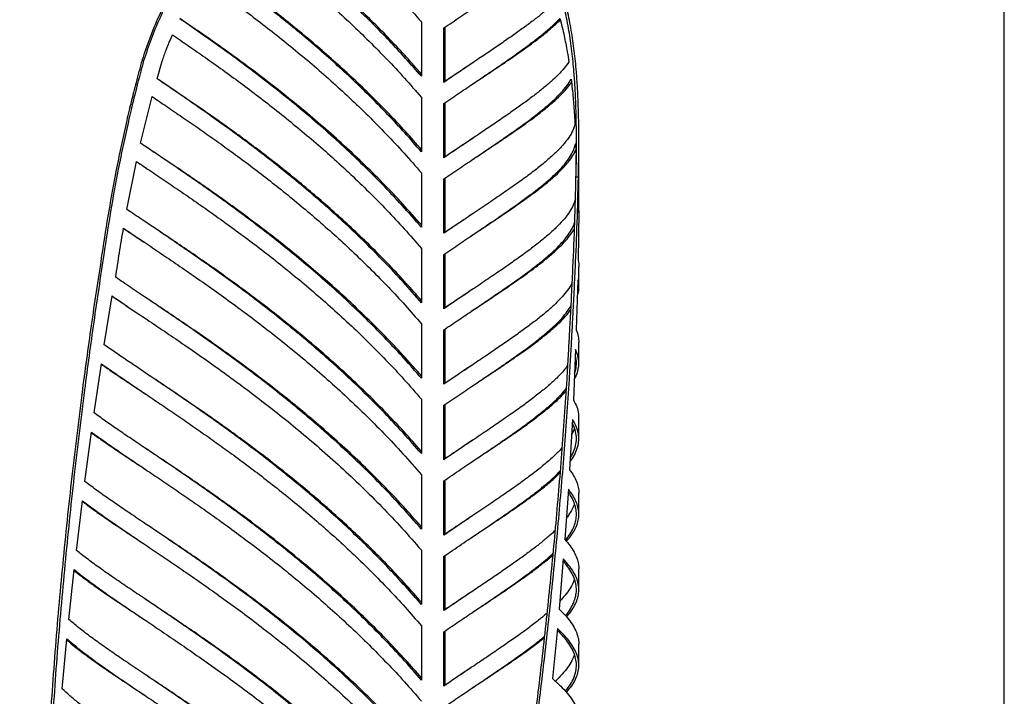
# Model space of a CAD drawing. Header units: millimetres. Extents: x 40 to 3386, y 55 to 2397.
# Tile 11 of 12: x 2576 to 3386, y 1324 to 1881. Entities that reach past the tile are written whole.
import ezdxf

# ---------------------------------------------------------------- set-up
doc = ezdxf.new("R2010")
doc.units = ezdxf.units.MM
doc.header["$LTSCALE"] = 8
doc.layers.add('SCHIZZI', color=9, linetype='Continuous')

msp = doc.modelspace()

# ---------------------------------------------------------------- linework, layer by layer
for p, q in [((2906.36, 1878.77), (2906.36, 1834.06)), ((2924.84, 1829.09), (2924.84, 1873.8)), ((2925.85, 1829.97), (2925.85, 1874.48)), ((2676.72, 1847.65), (2677.95, 1846.84)), ((2688.99, 1831.98), (2693.2, 1846.58)), ((2925.85, 1829.97), (2924.84, 1829.09)), ((2947.58, 1827.13), (2949.84, 1828.64)), ((2675.48, 1779.03), (2685, 1817.37)), ((2906.36, 1816.72), (2906.36, 1772.01)), ((2924.84, 1767.04), (2924.84, 1811.75)), ((2925.85, 1767.93), (2925.85, 1812.43)), ((3035.81, 1722.18), (3035.81, 1781.77)), ((2925.85, 1767.93), (2924.84, 1767.04)), ((2947.59, 1765.09), (2949.84, 1766.6)), ((2664.2, 1724.61), (2672.12, 1764.01)), ((2672.11, 1763.95), (2677.92, 1760.08)), ((2677.76, 1760.19), (2677.92, 1760.08)), ((2677.92, 1760.08), (2680.2, 1758.56)), ((2906.36, 1754.67), (2906.36, 1709.96)), ((2924.84, 1704.99), (2924.84, 1749.7)), ((2925.85, 1705.88), (2925.85, 1750.38)), ((3035.44, 1751.1), (3033.45, 1751.16)), ((3035.78, 1723.48), (3035.23, 1682.66)), ((3035.72, 1722.18), (3035.78, 1723.48)), ((2925.85, 1705.88), (2924.84, 1704.99)), ((2947.59, 1703.04), (2949.84, 1704.55)), ((2677.78, 1698.13), (2677.97, 1698)), ((2677.97, 1698), (2680.23, 1696.49)), ((2906.36, 1692.63), (2906.36, 1647.91)), ((2924.84, 1642.94), (2924.84, 1687.65)), ((2925.85, 1643.83), (2925.85, 1688.33)), ((3035.81, 1660.14), (3035.81, 1677.43)), ((3034.87, 1666.81), (3033.64, 1625.56)), ((2645.62, 1613.32), (2652.08, 1653.57)), ((2925.85, 1643.83), (2924.84, 1642.94)), ((2677.78, 1636.08), (2679.96, 1634.62)), ((2947.41, 1640.87), (2949.84, 1642.5)), ((2906.36, 1630.58), (2906.36, 1585.87)), ((2924.84, 1580.89), (2924.84, 1625.6)), ((2925.85, 1581.78), (2925.85, 1626.29)), ((3035.81, 1598.09), (3035.81, 1615.38)), ((3033.1, 1609.48), (3031.34, 1568.01)), ((2637.22, 1557.29), (2643.22, 1597.74)), ((2925.85, 1581.78), (2924.84, 1580.89)), ((2947.62, 1579), (2949.87, 1580.51)), ((2677.79, 1574.03), (2680.22, 1572.4)), ((2906.36, 1568.57), (2906.36, 1523.82)), ((2924.84, 1518.84), (2924.84, 1563.6)), ((2925.85, 1519.73), (2925.85, 1564.28)), ((3030.55, 1552.01), (3028.2, 1510.6)), ((3035.81, 1536.04), (3035.81, 1553.33)), ((2629.67, 1500.86), (2635.09, 1541.56)), ((2925.85, 1519.73), (2924.84, 1518.84)), ((2947.57, 1516.88), (2949.84, 1518.4)), ((2677.79, 1511.98), (2680.05, 1510.46)), ((2906.36, 1506.48), (2906.36, 1461.77)), ((2924.84, 1456.79), (2924.84, 1501.5)), ((2925.85, 1457.68), (2925.85, 1502.19)), ((3027.18, 1494.62), (3024.25, 1453.29)), ((3035.81, 1473.99), (3035.81, 1491.29)), ((2622.74, 1444.24), (2627.67, 1485.11)), ((2947.43, 1472.07), (2947.55, 1472.15)), ((2925.85, 1457.68), (2924.84, 1456.79)), ((2677.79, 1449.93), (2680.23, 1448.3)), ((2947.5, 1454.78), (2949.84, 1456.35)), ((2906.36, 1444.43), (2906.36, 1399.72)), ((2924.84, 1394.74), (2924.84, 1439.45)), ((2925.85, 1395.63), (2925.85, 1440.14)), ((3023.05, 1437.31), (3019.62, 1396.02)), ((2616.51, 1387.41), (2620.93, 1428.44)), ((3035.81, 1411.94), (3035.81, 1429.24)), ((2680.06, 1403.65), (2680.2, 1403.56)), ((2925.85, 1395.63), (2924.84, 1394.74)), ((2947.54, 1392.76), (2949.84, 1394.3)), ((2677.79, 1387.88), (2677.98, 1387.75)), ((2677.98, 1387.75), (2680.23, 1386.25)), ((2906.36, 1382.38), (2906.36, 1337.67)), ((2924.84, 1332.69), (2924.84, 1377.41)), ((2925.85, 1333.58), (2925.85, 1378.09)), ((3018.19, 1380.1), (3014.22, 1338.92)), ((2611, 1330.4), (2614.9, 1371.56)), ((3035.81, 1349.89), (3035.81, 1367.19)), ((2925.85, 1333.58), (2924.84, 1332.69)), ((2947.59, 1330.74), (2949.84, 1332.25)), ((2677.79, 1325.83), (2680.04, 1324.32))]:
    msp.add_line(p, q)
for points, knots in [([(2787.2, 1998.34), (2785.75, 1997.39), (2783.09, 1995.66), (2779.47, 1993.22), (2776.22, 1990.96), (2773.06, 1988.65), (2769.71, 1986.12), (2766.3, 1983.45), (2760.99, 1979.12), (2753.96, 1972.97), (2744.89, 1964.24), (2735.77, 1954.49), (2726.73, 1943.69), (2717.27, 1931.07), (2707.68, 1916.51), (2698.27, 1899.93), (2690, 1882.88), (2682.72, 1865.43), (2678.72, 1853.59), (2676.72, 1847.65)], [0, 0, 0, 0, 0.02723, 0.050098, 0.068606, 0.089276, 0.111565, 0.134422, 0.157175, 0.218867, 0.280555, 0.354021, 0.427326, 0.500606, 0.600622, 0.700241, 0.799765, 0.899563, 1, 1, 1, 1]), ([(2787.44, 1997.31), (2786.01, 1996.37), (2783.36, 1994.64), (2779.78, 1992.2), (2776.56, 1989.95), (2773.42, 1987.64), (2770.11, 1985.11), (2766.73, 1982.44), (2761.47, 1978.12), (2754.5, 1971.98), (2745.51, 1963.26), (2736.47, 1953.52), (2727.51, 1942.74), (2718.14, 1930.14), (2708.63, 1915.6), (2699.31, 1899.04), (2691.11, 1882.02), (2683.89, 1864.59), (2679.94, 1852.77), (2677.95, 1846.84)], [0, 0, 0, 0, 0.027161, 0.049973, 0.068437, 0.089062, 0.111303, 0.134116, 0.156826, 0.218416, 0.280023, 0.35342, 0.426685, 0.499954, 0.600002, 0.699705, 0.799363, 0.89934, 1, 1, 1, 1]), ([(2906.36, 1835.95), (2902.3, 1840.59), (2893.9, 1850.21), (2880.75, 1864.25), (2867.07, 1878.18), (2853.16, 1891.65), (2839.09, 1904.66), (2824.91, 1917.21), (2810.69, 1929.29), (2796.49, 1940.89), (2782.63, 1951.84), (2773.59, 1958.68), (2769.21, 1962)], [0, 0, 0, 0, 0.094744, 0.196001, 0.297258, 0.398515, 0.499772, 0.60103, 0.702287, 0.803544, 0.904801, 1, 1, 1, 1]), ([(2906.36, 1773.9), (2902.1, 1778.77), (2893.3, 1788.84), (2879.49, 1803.52), (2865.15, 1818.05), (2850.56, 1832.06), (2835.8, 1845.58), (2820.95, 1858.58), (2806.07, 1871.07), (2791.22, 1883.05), (2776.48, 1894.52), (2761.9, 1905.47), (2747.86, 1915.72), (2738.85, 1922.08), (2734.51, 1925.15)], [0, 0, 0, 0, 0.079063, 0.163301, 0.24754, 0.331778, 0.416016, 0.500254, 0.584493, 0.668731, 0.752969, 0.837207, 0.921446, 1, 1, 1, 1]), ([(3033.45, 1751.16), (3033.5, 1753.75), (3033.6, 1758.64), (3033.71, 1765.59), (3033.78, 1772.21), (3033.82, 1778.85), (3033.82, 1785.74), (3033.76, 1792.67), (3033.63, 1801.52), (3033.33, 1812.33), (3032.73, 1825.05), (3031.75, 1839.2), (3030.2, 1854.75), (3027.81, 1871.59), (3024.6, 1888.21), (3020.57, 1904.61), (3017.04, 1915.19), (3015.26, 1920.51)], [0, 0, 0, 0, 0.0452027, 0.0855064, 0.1209241, 0.1603552, 0.2004182, 0.2401432, 0.2800677, 0.353404, 0.4266906, 0.5000432, 0.5991885, 0.6984674, 0.7981716, 0.8985886, 1, 1, 1, 1]), ([(3035.44, 1751.1), (3035.5, 1753.69), (3035.6, 1758.6), (3035.71, 1765.55), (3035.78, 1772.19), (3035.82, 1778.84), (3035.82, 1785.75), (3035.76, 1792.69), (3035.63, 1801.57), (3035.32, 1812.4), (3034.72, 1825.15), (3033.73, 1839.35), (3032.16, 1854.94), (3029.75, 1871.84), (3026.52, 1888.51), (3022.45, 1904.97), (3018.88, 1915.58), (3017.09, 1920.92)], [0, 0, 0, 0, 0.045111, 0.085337, 0.120691, 0.160058, 0.200062, 0.239736, 0.279615, 0.352885, 0.42613, 0.499466, 0.598629, 0.697974, 0.797793, 0.898375, 1, 1, 1, 1]), ([(2906.36, 1711.84), (2901.33, 1717.58), (2891.01, 1729.36), (2874.76, 1746.38), (2857.9, 1763.09), (2840.76, 1779.1), (2823.46, 1794.41), (2806.1, 1809.03), (2788.78, 1822.95), (2771.62, 1836.18), (2754.71, 1848.72), (2738.18, 1860.58), (2722.42, 1871.57), (2712.51, 1878.3), (2707.73, 1881.55)], [0, 0, 0, 0, 0.079757, 0.163937, 0.248117, 0.332298, 0.416478, 0.500659, 0.584839, 0.669019, 0.7532, 0.83738, 0.921561, 1, 1, 1, 1]), ([(2949.78, 1828.6), (2950.23, 1828.9), (2954.81, 1831.94), (2962.9, 1837.32), (2973.94, 1844.73), (2984.16, 1851.71), (2993.58, 1858.36), (3002.16, 1864.69), (3009.8, 1870.73), (3016.02, 1876), (3019.24, 1879.18), (3020.59, 1880.52)], [0, 0, 0, 0, 0.013968, 0.141598, 0.269227, 0.396857, 0.524487, 0.652116, 0.779746, 0.907375, 1, 1, 1, 1]), ([(3020.3, 1881.69), (3020.92, 1879.25), (3022.14, 1874.51), (3023.69, 1867.62), (3025.07, 1860.87), (3026.38, 1853.71), (3027.19, 1848.65), (3027.62, 1845.91)], [0, 0, 0, 0, 0.207718, 0.405135, 0.582158, 0.773206, 1, 1, 1, 1]), ([(2693.2, 1846.58), (2693.75, 1848.14), (2694.79, 1851.12), (2696.32, 1855.27), (2697.85, 1859.21), (2699.57, 1863.45), (2700.85, 1866.5), (2701.57, 1868.21)], [0, 0, 0, 0, 0.215316, 0.410206, 0.573847, 0.760759, 1, 1, 1, 1]), ([(2676.72, 1847.65), (2675.84, 1844.43), (2674.16, 1838.23), (2671.8, 1829.28), (2669.69, 1821.05), (2667.78, 1813.41), (2665.93, 1805.71), (2663.19, 1793.96), (2659.67, 1778.1), (2654.61, 1753.36), (2649.08, 1723.38), (2645.51, 1699.95), (2643.71, 1688.18)], [0, 0, 0, 0, 0.06106, 0.117476, 0.16925, 0.216382, 0.261532, 0.314285, 0.437488, 0.559533, 0.778759, 1, 1, 1, 1]), ([(2677.95, 1846.84), (2677.08, 1843.62), (2675.41, 1837.43), (2673.08, 1828.48), (2670.99, 1820.26), (2669.1, 1812.63), (2667.26, 1804.94), (2664.54, 1793.2), (2661.06, 1777.36), (2656.04, 1752.64), (2650.57, 1722.69), (2647.02, 1699.28), (2645.24, 1687.52)], [0, 0, 0, 0, 0.061045, 0.117448, 0.169211, 0.216334, 0.261478, 0.314225, 0.437421, 0.559467, 0.778715, 1, 1, 1, 1]), ([(2948.54, 1845.11), (2945.03, 1842.78), (2937.71, 1837.92), (2929.9, 1832.69), (2925.85, 1829.97)], [0, 0, 0, 0, 0.480448, 1, 1, 1, 1]), ([(2906.36, 1649.8), (2902.24, 1654.51), (2893.74, 1664.25), (2880.41, 1678.46), (2866.54, 1692.56), (2852.45, 1706.18), (2838.19, 1719.33), (2823.83, 1732), (2809.43, 1744.19), (2795.05, 1755.9), (2780.74, 1767.14), (2766.58, 1777.89), (2752.61, 1788.18), (2738.9, 1798), (2725.5, 1807.37), (2712.49, 1816.29), (2700.26, 1824.55), (2692.63, 1829.64), (2689.01, 1832.05)], [0, 0, 0, 0, 0.059118, 0.122246, 0.185373, 0.2485, 0.311628, 0.374755, 0.437882, 0.50101, 0.564137, 0.627265, 0.690392, 0.753519, 0.816647, 0.879774, 0.942901, 1, 1, 1, 1]), ([(3029.54, 1831.66), (3029.83, 1829.04), (3030.4, 1823.95), (3031.09, 1816.62), (3031.67, 1809.51), (3032.18, 1802.01), (3032.47, 1796.74), (3032.63, 1793.89)], [0, 0, 0, 0, 0.209143, 0.406083, 0.582723, 0.774054, 1, 1, 1, 1]), ([(2949.76, 1766.54), (2950.38, 1766.95), (2955.21, 1770.16), (2963.6, 1775.74), (2974.82, 1783.27), (2985.17, 1790.37), (2994.69, 1797.11), (3003.31, 1803.53), (3011, 1809.65), (3017.72, 1815.51), (3023.38, 1821.14), (3027.44, 1825.74), (3029.19, 1828.42), (3029.79, 1829.35)], [0, 0, 0, 0, 0.015334, 0.118706, 0.222077, 0.325449, 0.428821, 0.532192, 0.635564, 0.738935, 0.842307, 0.945678, 1, 1, 1, 1]), ([(2948.54, 1783.06), (2945.21, 1780.85), (2937.91, 1776.01), (2930.09, 1770.77), (2925.85, 1767.93)], [0, 0, 0, 0, 0.456907, 1, 1, 1, 1]), ([(2906.36, 1587.75), (2901.92, 1592.83), (2892.76, 1603.3), (2878.38, 1618.54), (2863.44, 1633.58), (2848.25, 1648.08), (2832.9, 1662.03), (2817.45, 1675.43), (2801.98, 1688.27), (2786.57, 1700.56), (2771.3, 1712.3), (2756.23, 1723.5), (2741.44, 1734.16), (2727, 1744.29), (2712.97, 1753.92), (2699.47, 1763.04), (2688.12, 1770.6), (2681.57, 1774.96), (2679.09, 1776.6)], [0, 0, 0, 0, 0.060522, 0.124843, 0.189165, 0.253487, 0.317809, 0.382131, 0.446453, 0.510775, 0.575096, 0.639418, 0.70374, 0.768062, 0.832384, 0.896706, 0.961028, 1, 1, 1, 1]), ([(2949.78, 1704.5), (2950.26, 1704.83), (2954.89, 1707.91), (2963.05, 1713.32), (2974.13, 1720.76), (2984.38, 1727.77), (2993.83, 1734.44), (3002.41, 1740.79), (3010.08, 1746.84), (3016.82, 1752.64), (3022.58, 1758.22), (3027.32, 1763.61), (3031.04, 1768.72), (3032.63, 1772), (3033.4, 1773.58)], [0, 0, 0, 0, 0.010681, 0.101226, 0.191772, 0.282317, 0.372863, 0.463409, 0.553954, 0.6445, 0.735046, 0.825591, 0.916137, 1, 1, 1, 1]), ([(3033.24, 1778.93), (3033.29, 1777.2), (3033.39, 1773.9), (3033.5, 1769.3), (3033.59, 1765.3), (3033.62, 1762.86), (3033.64, 1761.74)], [0, 0, 0, 0, 0.301341, 0.573913, 0.802775, 1, 1, 1, 1]), ([(3026.12, 1585), (3026.31, 1588.32), (3026.69, 1594.72), (3027.21, 1603.94), (3027.68, 1612.42), (3028.12, 1620.3), (3028.55, 1628.26), (3029.2, 1640.41), (3030.05, 1656.84), (3031.26, 1682.58), (3032.56, 1713.94), (3033.15, 1738.71), (3033.45, 1751.16)], [0, 0, 0, 0, 0.06108, 0.117499, 0.16926, 0.216363, 0.261485, 0.314258, 0.437454, 0.559469, 0.778718, 1, 1, 1, 1]), ([(3028.05, 1584.73), (3028.24, 1588.06), (3028.62, 1594.46), (3029.15, 1603.69), (3029.63, 1612.18), (3030.06, 1620.07), (3030.5, 1628.03), (3031.16, 1640.2), (3032.02, 1656.65), (3033.24, 1682.43), (3034.55, 1713.83), (3035.14, 1738.64), (3035.44, 1751.1)], [0, 0, 0, 0, 0.061066, 0.117473, 0.169224, 0.216319, 0.261435, 0.314201, 0.437388, 0.559401, 0.77867, 1, 1, 1, 1]), ([(3032.97, 1733.22), (3032.47, 1731.57), (3031.43, 1728.09), (3028.37, 1722.68), (3024.14, 1716.97), (3018.72, 1711.07), (3012.19, 1704.94), (3004.57, 1698.55), (2995.91, 1691.84), (2986.24, 1684.79), (2975.62, 1677.34), (2964.12, 1669.48), (2951.79, 1661.15), (2938.74, 1652.37), (2929.47, 1646.08), (2924.84, 1642.94)], [0, 0, 0, 0, 0.070373, 0.147842, 0.225311, 0.30278, 0.380249, 0.457718, 0.535186, 0.612655, 0.690124, 0.767593, 0.845062, 0.922531, 1, 1, 1, 1]), ([(2948.51, 1720.99), (2945.86, 1719.23), (2938.64, 1714.44), (2930.8, 1709.2), (2925.85, 1705.88)], [0, 0, 0, 0, 0.367236, 1, 1, 1, 1]), ([(2655.03, 1668.82), (2656.03, 1675.55), (2658.01, 1688.99), (2660.29, 1702.46), (2661.44, 1709.2)], [0, 0, 0, 0, 0.499997, 1, 1, 1, 1]), ([(2661.41, 1709.04), (2665.02, 1706.63), (2670.31, 1703.09), (2676.12, 1699.23), (2677.97, 1698)], [0, 0, 0, 0, 0.681795, 1, 1, 1, 1]), ([(2906.36, 1525.7), (2901.62, 1531.1), (2891.88, 1542.23), (2876.58, 1558.36), (2860.69, 1574.24), (2844.52, 1589.49), (2828.2, 1604.13), (2811.79, 1618.15), (2795.4, 1631.55), (2779.1, 1644.32), (2763, 1656.47), (2747.17, 1668.02), (2731.71, 1678.97), (2716.69, 1689.34), (2702.22, 1699.14), (2689.63, 1707.56), (2682.19, 1712.49), (2679.11, 1714.54)], [0, 0, 0, 0, 0.064449, 0.132695, 0.200942, 0.269188, 0.337434, 0.405681, 0.473927, 0.542173, 0.61042, 0.678666, 0.746912, 0.815158, 0.883405, 0.951651, 1, 1, 1, 1]), ([(2924.84, 1625.6), (2928.99, 1628.42), (2937.28, 1634.05), (2949.05, 1641.97), (2960.25, 1649.53), (2970.81, 1656.71), (2980.68, 1663.54), (2989.82, 1670.05), (2998.19, 1676.26), (3005.75, 1682.2), (3012.46, 1687.89), (3018.31, 1693.38), (3023.26, 1698.67), (3027.31, 1703.81), (3030.32, 1708.83), (3032.02, 1712.25), (3032.43, 1713.99), (3032.46, 1714.1)], [0, 0, 0, 0, 0.071071, 0.142141, 0.213212, 0.284282, 0.355353, 0.426424, 0.497494, 0.568565, 0.639635, 0.710706, 0.781777, 0.852847, 0.923918, 0.994988, 1, 1, 1, 1]), ([(2949.83, 1642.49), (2949.94, 1642.57), (2954.03, 1645.28), (2961.54, 1650.27), (2972.25, 1657.44), (2982.2, 1664.21), (2991.42, 1670.67), (2999.86, 1676.82), (3007.49, 1682.7), (3014.27, 1688.34), (3020.16, 1693.76), (3025.18, 1698.99), (3029.16, 1704.06), (3031.5, 1707.43), (3032.24, 1709.11), (3032.26, 1709.16)], [0, 0, 0, 0, 0.002696, 0.093106, 0.183516, 0.273926, 0.364336, 0.454746, 0.545156, 0.635566, 0.725976, 0.816386, 0.906796, 0.997206, 1, 1, 1, 1]), ([(3035.23, 1682.66), (3035.6, 1680.98), (3035.98, 1679.24), (3035.8, 1677.5), (3035.79, 1677.43)], [0, 0, 0, 0, 0.962907, 1, 1, 1, 1]), ([(3030.4, 1664.66), (3030.01, 1663.83), (3028.8, 1661.26), (3025.63, 1656.85), (3020.99, 1651.38), (3015.29, 1645.72), (3008.63, 1639.84), (3001.02, 1633.7), (2992.5, 1627.27), (2983.11, 1620.53), (2972.91, 1613.43), (2961.94, 1605.95), (2950.23, 1598.05), (2937.91, 1589.76), (2929.2, 1583.85), (2924.84, 1580.89)], [0, 0, 0, 0, 0.038359, 0.118496, 0.198633, 0.27877, 0.358906, 0.439043, 0.51918, 0.599316, 0.679453, 0.75959, 0.839727, 0.919863, 1, 1, 1, 1]), ([(3034.44, 1652.3), (3034.86, 1653.72), (3035.8, 1656.86), (3035.98, 1661.67), (3035.24, 1665.1), (3034.87, 1666.81)], [0, 0, 0, 0, 0.292301, 0.64615, 1, 1, 1, 1]), ([(2652.04, 1653.31), (2655.64, 1650.88), (2663.3, 1645.69), (2672.06, 1639.89), (2677.32, 1636.38), (2677.87, 1636.02)], [0, 0, 0, 0, 0.4422795, 0.9424024, 1, 1, 1, 1]), ([(2906.36, 1463.65), (2901.37, 1469.33), (2891.13, 1481.02), (2875.03, 1497.91), (2858.31, 1514.5), (2841.31, 1530.4), (2824.15, 1545.62), (2806.92, 1560.15), (2789.74, 1574), (2772.7, 1587.16), (2755.91, 1599.65), (2739.47, 1611.47), (2723.48, 1622.64), (2708, 1633.2), (2693.26, 1643.09), (2683.62, 1649.49), (2679.16, 1652.46), (2679.12, 1652.48)], [0, 0, 0, 0, 0.067856, 0.139509, 0.211161, 0.282813, 0.354466, 0.426118, 0.49777, 0.569423, 0.641075, 0.712728, 0.78438, 0.856032, 0.927685, 0.999337, 1, 1, 1, 1]), ([(2948.62, 1659.02), (2945.13, 1656.7), (2937.79, 1651.83), (2929.96, 1646.58), (2925.85, 1643.83)], [0, 0, 0, 0, 0.475821, 1, 1, 1, 1]), ([(2924.84, 1563.6), (2929.27, 1566.61), (2938.14, 1572.62), (2950.67, 1581.05), (2962.54, 1589.06), (2973.67, 1596.65), (2983.99, 1603.85), (2993.45, 1610.68), (3002.02, 1617.19), (3009.64, 1623.4), (3016.28, 1629.35), (3021.88, 1635.07), (3026.38, 1640.44), (3028.46, 1643.84), (3029.45, 1645.45)], [0, 0, 0, 0, 0.08403, 0.16806, 0.25209, 0.33612, 0.42015, 0.50418, 0.58821, 0.67224, 0.756269, 0.840299, 0.924329, 1, 1, 1, 1]), ([(2949.78, 1580.45), (2950.46, 1580.9), (2955.37, 1584.16), (2963.86, 1589.8), (2975.13, 1597.37), (2985.53, 1604.5), (2995.09, 1611.28), (3003.73, 1617.72), (3011.42, 1623.87), (3018.13, 1629.76), (3023.74, 1635.41), (3027.46, 1639.63), (3028.95, 1641.94), (3029.3, 1642.47)], [0, 0, 0, 0, 0.016844, 0.122525, 0.228206, 0.333887, 0.439568, 0.545248, 0.650929, 0.75661, 0.862291, 0.967972, 1, 1, 1, 1]), ([(3033.64, 1625.56), (3034.31, 1623.76), (3035.58, 1620.35), (3035.7, 1616.98), (3035.76, 1615.38)], [0, 0, 0, 0, 0.526933, 1, 1, 1, 1]), ([(3032.06, 1584.92), (3032.58, 1585.85), (3034.17, 1588.64), (3035.47, 1593.17), (3036.01, 1598.58), (3035.33, 1603.99), (3033.84, 1607.65), (3033.1, 1609.48)], [0, 0, 0, 0, 0.1112013, 0.333401, 0.5556007, 0.7778003, 1, 1, 1, 1]), ([(3032.26, 1589.76), (3032.65, 1590.87), (3033.69, 1593.84), (3033.9, 1598.59), (3033.69, 1602.42), (3032.96, 1604.45), (3032.89, 1604.63)], [0, 0, 0, 0, 0.222931, 0.593569, 0.964207, 1, 1, 1, 1]), ([(2643.16, 1597.36), (2645.83, 1595.51), (2651.67, 1591.47), (2661.56, 1584.82), (2670.48, 1578.88), (2676.16, 1575.11), (2677.93, 1573.93)], [0, 0, 0, 0, 0.256005, 0.559037, 0.862068, 1, 1, 1, 1]), ([(3026.79, 1596.68), (3025.84, 1595.34), (3023.53, 1592.12), (3018.53, 1586.8), (3012.02, 1580.69), (3004.39, 1574.31), (2995.73, 1567.62), (2986.08, 1560.58), (2975.49, 1553.15), (2964.01, 1545.3), (2951.71, 1537), (2938.7, 1528.24), (2929.46, 1521.98), (2924.84, 1518.84)], [0, 0, 0, 0, 0.065712, 0.159141, 0.252569, 0.345998, 0.439427, 0.532856, 0.626285, 0.719714, 0.813142, 0.906571, 1, 1, 1, 1]), ([(2948.54, 1596.91), (2945.36, 1594.81), (2938.08, 1589.97), (2930.26, 1584.73), (2925.85, 1581.78)], [0, 0, 0, 0, 0.435827, 1, 1, 1, 1]), ([(2906.36, 1401.61), (2902.22, 1406.34), (2893.66, 1416.14), (2880.25, 1430.43), (2866.3, 1444.61), (2852.11, 1458.3), (2837.77, 1471.51), (2823.33, 1484.24), (2808.84, 1496.49), (2794.37, 1508.25), (2779.99, 1519.52), (2765.75, 1530.31), (2751.72, 1540.63), (2737.95, 1550.48), (2724.5, 1559.87), (2711.43, 1568.82), (2698.82, 1577.32), (2687.99, 1584.55), (2681.62, 1588.78), (2679.08, 1590.46)], [0, 0, 0, 0, 0.056443, 0.11669, 0.176936, 0.237183, 0.29743, 0.357676, 0.417923, 0.47817, 0.538416, 0.598663, 0.65891, 0.719156, 0.779403, 0.83965, 0.899897, 0.960143, 1, 1, 1, 1]), ([(2924.84, 1501.5), (2929.52, 1504.68), (2938.89, 1511.04), (2952.07, 1519.9), (2964.51, 1528.31), (2976.1, 1536.25), (2986.79, 1543.76), (2996.5, 1550.87), (3005.19, 1557.63), (3012.82, 1564.08), (3019.25, 1570.24), (3023.51, 1574.78), (3025.24, 1577.23), (3025.62, 1577.77)], [0, 0, 0, 0, 0.0972835, 0.194567, 0.2918505, 0.389134, 0.4864175, 0.583701, 0.6809845, 0.778268, 0.8755515, 0.972835, 1, 1, 1, 1]), ([(2949.7, 1518.3), (2950.87, 1519.08), (2956.51, 1522.83), (2965.84, 1529.04), (2977.59, 1536.95), (2988.36, 1544.39), (2998.16, 1551.45), (3006.93, 1558.14), (3014.59, 1564.51), (3020.87, 1570.28), (3024.03, 1573.84), (3025.46, 1575.46)], [0, 0, 0, 0, 0.032495, 0.15605, 0.279606, 0.403161, 0.526717, 0.650272, 0.773828, 0.897383, 1, 1, 1, 1]), ([(3031.34, 1568.01), (3032.35, 1566.09), (3034.37, 1562.26), (3035.71, 1557.41), (3035.67, 1554.43), (3035.65, 1553.33)], [0, 0, 0, 0, 0.386341, 0.772683, 1, 1, 1, 1]), ([(3028.58, 1517.24), (3028.61, 1517.27), (3030.33, 1519.34), (3032.53, 1523.26), (3035.03, 1529.04), (3036.01, 1534.74), (3035.62, 1540.43), (3033.95, 1546.15), (3031.68, 1550.05), (3030.55, 1552.01)], [0, 0, 0, 0, 0.003132, 0.169276, 0.335421, 0.501566, 0.667711, 0.833855, 1, 1, 1, 1]), ([(3028.76, 1520.36), (3029.34, 1521.26), (3031.22, 1524.17), (3032.96, 1528.93), (3034.03, 1534.72), (3033.58, 1540.49), (3032.38, 1545.17), (3030.83, 1547.99), (3030.37, 1548.83)], [0, 0, 0, 0, 0.0930447, 0.2980172, 0.5029898, 0.7079623, 0.9129348, 1, 1, 1, 1]), ([(2635.03, 1541.06), (2637.59, 1539.23), (2643.22, 1535.21), (2652.9, 1528.59), (2663.9, 1521.21), (2672.27, 1515.65), (2677.14, 1512.41), (2677.88, 1511.91)], [0, 0, 0, 0, 0.2076961, 0.4567979, 0.7058997, 0.9550015, 1, 1, 1, 1]), ([(3032.19, 1544.59), (3031.63, 1542.9), (3031.05, 1541.15), (3029.87, 1539.35), (3029.83, 1539.28)], [0, 0, 0, 0, 0.961065, 1, 1, 1, 1]), ([(2948.52, 1534.85), (2945.61, 1532.92), (2938.36, 1528.11), (2930.53, 1522.87), (2925.85, 1519.73)], [0, 0, 0, 0, 0.401735, 1, 1, 1, 1]), ([(2906.36, 1339.55), (2902.01, 1344.53), (2893.03, 1354.8), (2878.95, 1369.75), (2864.31, 1384.53), (2849.42, 1398.79), (2834.37, 1412.52), (2819.23, 1425.72), (2804.06, 1438.38), (2788.93, 1450.52), (2773.92, 1462.12), (2759.1, 1473.2), (2744.53, 1483.76), (2730.29, 1493.81), (2716.43, 1503.37), (2703.04, 1512.44), (2690.51, 1520.82), (2682.77, 1525.96), (2679.09, 1528.4)], [0, 0, 0, 0, 0.059303, 0.122409, 0.185515, 0.248621, 0.311727, 0.374832, 0.437938, 0.501044, 0.56415, 0.627255, 0.690361, 0.753467, 0.816573, 0.879679, 0.942784, 1, 1, 1, 1]), ([(3022.22, 1528.9), (3021.83, 1528.43), (3019.77, 1525.93), (3014.8, 1521.18), (3007.3, 1514.6), (2998.53, 1507.68), (2988.68, 1500.38), (2977.76, 1492.67), (2965.86, 1484.5), (2953.02, 1475.83), (2939.4, 1466.67), (2929.69, 1460.09), (2924.84, 1456.79)], [0, 0, 0, 0, 0.025382, 0.133673, 0.241964, 0.350254, 0.458545, 0.566836, 0.675127, 0.783418, 0.891709, 1, 1, 1, 1]), ([(2924.84, 1439.45), (2929.76, 1442.79), (2939.6, 1449.47), (2953.39, 1458.75), (2966.37, 1467.53), (2978.39, 1475.78), (2989.39, 1483.58), (2999.31, 1490.95), (3008.05, 1497.93), (3015.3, 1504.25), (3019, 1508.12), (3020.69, 1509.89)], [0, 0, 0, 0, 0.113178, 0.226356, 0.339533, 0.452711, 0.565889, 0.679067, 0.792245, 0.905423, 1, 1, 1, 1]), ([(2949.65, 1456.23), (2951.29, 1457.31), (2957.6, 1461.51), (2967.72, 1468.24), (2979.9, 1476.48), (2990.98, 1484.2), (3001.01, 1491.51), (3009.8, 1498.41), (3016.36, 1503.97), (3019.48, 1507.15), (3020.55, 1508.23)], [0, 0, 0, 0, 0.050854, 0.196474, 0.342093, 0.487713, 0.633333, 0.778953, 0.924573, 1, 1, 1, 1]), ([(3028.2, 1510.6), (3029.37, 1508.95), (3031.69, 1505.67), (3034.04, 1500.87), (3035.41, 1496.12), (3035.96, 1492.94), (3035.81, 1491.33), (3035.8, 1491.29)], [0, 0, 0, 0, 0.248359, 0.496717, 0.745076, 0.993434, 1, 1, 1, 1]), ([(3024.81, 1452.62), (3025.58, 1453.57), (3027.74, 1456.24), (3030.28, 1460.49), (3032.48, 1465.42), (3033.69, 1470.28), (3033.95, 1475.12), (3033.25, 1479.97), (3031.55, 1484.86), (3029.49, 1488.99), (3027.64, 1491.53), (3027.03, 1492.39)], [0, 0, 0, 0, 0.0685073, 0.1926546, 0.316802, 0.4409494, 0.5650967, 0.6892441, 0.8133915, 0.9375388, 1, 1, 1, 1]), ([(3025.66, 1451.59), (3026.81, 1452.97), (3029.39, 1456.05), (3032.26, 1460.68), (3034.47, 1465.54), (3035.69, 1470.33), (3035.95, 1475.11), (3035.24, 1479.88), (3033.55, 1484.71), (3030.97, 1489.59), (3028.44, 1492.95), (3027.18, 1494.62)], [0, 0, 0, 0, 0.092238, 0.205708, 0.319178, 0.432649, 0.546119, 0.659589, 0.773059, 0.88653, 1, 1, 1, 1]), ([(2627.59, 1484.47), (2630.01, 1482.67), (2635.38, 1478.67), (2644.81, 1472.07), (2655.64, 1464.69), (2666.64, 1457.33), (2674.35, 1452.21), (2677.88, 1449.87)], [0, 0, 0, 0, 0.17601, 0.390416, 0.604821, 0.819227, 1, 1, 1, 1]), ([(3032.21, 1482.56), (3032.14, 1482.31), (3031.63, 1480.46), (3029.74, 1476.95), (3027.56, 1473.27), (3025.82, 1471.17), (3025.49, 1470.77)], [0, 0, 0, 0, 0.064546, 0.482835, 0.901124, 1, 1, 1, 1]), ([(2906.36, 1277.5), (2901.8, 1282.71), (2892.41, 1293.44), (2877.67, 1309.03), (2862.36, 1324.4), (2846.79, 1339.2), (2831.05, 1353.42), (2815.23, 1367.07), (2799.4, 1380.13), (2783.64, 1392.61), (2768.03, 1404.52), (2752.66, 1415.86), (2737.6, 1426.63), (2722.93, 1436.87), (2708.7, 1446.57), (2695.07, 1455.73), (2685.18, 1462.31), (2680.08, 1465.7), (2679.1, 1466.35)], [0, 0, 0, 0, 0.062067, 0.127934, 0.1938, 0.259667, 0.325534, 0.3914, 0.457267, 0.523133, 0.589, 0.654866, 0.720733, 0.786599, 0.852466, 0.918333, 0.984199, 1, 1, 1, 1]), ([(2948.51, 1472.8), (2945.83, 1471.02), (2938.61, 1466.22), (2930.77, 1460.98), (2925.85, 1457.68)], [0, 0, 0, 0, 0.371084, 1, 1, 1, 1]), ([(3016.53, 1460.9), (3014.88, 1459.35), (3011.34, 1456), (3004.85, 1450.61), (2997.33, 1444.74), (2989.01, 1438.59), (2979.95, 1432.16), (2970.18, 1425.41), (2959.75, 1418.32), (2948.69, 1410.87), (2937.09, 1403.06), (2928.92, 1397.52), (2924.84, 1394.74)], [0, 0, 0, 0, 0.087614, 0.18899, 0.290366, 0.391742, 0.493119, 0.594495, 0.695871, 0.797247, 0.898624, 1, 1, 1, 1]), ([(3024.25, 1453.29), (3025.77, 1451.53), (3028.8, 1448), (3032.09, 1442.89), (3034.39, 1437.87), (3035.66, 1433.33), (3035.7, 1430.46), (3035.72, 1429.24)], [0, 0, 0, 0, 0.210695, 0.42139, 0.632085, 0.84278, 1, 1, 1, 1]), ([(2924.84, 1377.41), (2928.98, 1380.22), (2937.25, 1385.83), (2948.99, 1393.74), (2960.18, 1401.28), (2970.72, 1408.45), (2980.57, 1415.27), (2989.7, 1421.77), (2998.07, 1427.97), (3005.58, 1433.89), (3011.14, 1438.52), (3013.87, 1441.11), (3014.69, 1441.89)], [0, 0, 0, 0, 0.106072, 0.212144, 0.318215, 0.424287, 0.530359, 0.636431, 0.742503, 0.848574, 0.954646, 1, 1, 1, 1]), ([(2949.83, 1394.29), (2949.93, 1394.36), (2953.99, 1397.06), (2961.46, 1402.02), (2972.15, 1409.18), (2982.09, 1415.94), (2991.3, 1422.39), (2999.75, 1428.54), (3007.3, 1434.39), (3012.23, 1438.36), (3014.37, 1440.34), (3014.56, 1440.51)], [0, 0, 0, 0, 0.003519, 0.143958, 0.284397, 0.424836, 0.565275, 0.705714, 0.846153, 0.986592, 1, 1, 1, 1]), ([(3024.86, 1390.55), (3024.96, 1390.66), (3026.65, 1392.6), (3028.98, 1396.21), (3031.76, 1401.41), (3033.38, 1406.51), (3033.99, 1411.58), (3033.53, 1416.65), (3032.04, 1421.74), (3029.47, 1426.92), (3026.46, 1431.52), (3023.89, 1434.46), (3022.91, 1435.59)], [0, 0, 0, 0, 0.00727, 0.122438, 0.237605, 0.352773, 0.467941, 0.583108, 0.698276, 0.813444, 0.928611, 1, 1, 1, 1]), ([(3025.66, 1389.58), (3026.15, 1390.11), (3028.25, 1392.45), (3030.96, 1396.43), (3033.73, 1401.55), (3035.38, 1406.59), (3035.99, 1411.58), (3035.53, 1416.58), (3034.02, 1421.61), (3031.44, 1426.71), (3027.89, 1431.91), (3024.67, 1435.51), (3023.05, 1437.31)], [0, 0, 0, 0, 0.032011, 0.139566, 0.24712, 0.354674, 0.462229, 0.569783, 0.677337, 0.784891, 0.892446, 1, 1, 1, 1]), ([(2620.85, 1427.64), (2623.09, 1425.87), (2628.13, 1421.9), (2637.22, 1415.33), (2647.81, 1407.95), (2659.41, 1400.11), (2669.48, 1393.4), (2675.95, 1389.1), (2677.98, 1387.75)], [0, 0, 0, 0, 0.15308, 0.343151, 0.533221, 0.723291, 0.913362, 1, 1, 1, 1]), ([(3032.19, 1420.64), (3031.89, 1419.73), (3031.05, 1417.13), (3028.53, 1412.76), (3024.91, 1407.66), (3021.7, 1404.16), (3020.16, 1402.48)], [0, 0, 0, 0, 0.156716, 0.444938, 0.733159, 1, 1, 1, 1]), ([(2948.55, 1410.77), (2945.1, 1408.49), (2937.79, 1403.63), (2929.98, 1398.4), (2925.85, 1395.63)], [0, 0, 0, 0, 0.471196, 1, 1, 1, 1]), ([(2906.36, 1215.45), (2901.59, 1220.89), (2891.79, 1232.09), (2876.39, 1248.31), (2860.4, 1264.27), (2844.13, 1279.61), (2827.71, 1294.32), (2811.2, 1308.4), (2794.71, 1321.85), (2778.33, 1334.67), (2762.14, 1346.87), (2746.23, 1358.45), (2730.7, 1369.43), (2715.63, 1379.83), (2701.12, 1389.64), (2688.89, 1397.8), (2681.82, 1402.5), (2679.11, 1404.29)], [0, 0, 0, 0, 0.064855, 0.133507, 0.202158, 0.27081, 0.339461, 0.408113, 0.476765, 0.545416, 0.614068, 0.68272, 0.751371, 0.820023, 0.888674, 0.957326, 1, 1, 1, 1]), ([(3009.8, 1392.79), (3009, 1392.09), (3006.01, 1389.46), (2999.88, 1384.65), (2991.47, 1378.32), (2982.16, 1371.66), (2972.09, 1364.67), (2961.28, 1357.31), (2949.77, 1349.54), (2937.66, 1341.4), (2929.11, 1335.6), (2924.84, 1332.69)], [0, 0, 0, 0, 0.043573, 0.163126, 0.282679, 0.402233, 0.521786, 0.64134, 0.760893, 0.880447, 1, 1, 1, 1]), ([(3019.62, 1396.02), (3021.5, 1394.12), (3025.25, 1390.34), (3029.53, 1384.89), (3032.8, 1379.57), (3034.87, 1374.35), (3035.84, 1370.24), (3035.71, 1367.86), (3035.68, 1367.19)], [0, 0, 0, 0, 0.185541, 0.371081, 0.556622, 0.742163, 0.927703, 1, 1, 1, 1]), ([(3024.77, 1328.51), (3025.57, 1329.48), (3027.9, 1332.33), (3030.57, 1336.9), (3032.83, 1342.27), (3033.89, 1347.57), (3033.83, 1352.85), (3032.61, 1358.16), (3030.27, 1363.53), (3026.76, 1369.02), (3022.74, 1374.06), (3019.42, 1377.38), (3018.06, 1378.74)], [0, 0, 0, 0, 0.0560936, 0.1646121, 0.2731307, 0.3816492, 0.4901678, 0.5986864, 0.7072049, 0.8157235, 0.924242, 1, 1, 1, 1]), ([(3025.67, 1327.54), (3026.84, 1328.92), (3029.56, 1332.16), (3032.55, 1337.08), (3034.82, 1342.37), (3035.89, 1347.6), (3035.83, 1352.81), (3034.6, 1358.04), (3032.23, 1363.34), (3028.71, 1368.75), (3024.14, 1374.3), (3020.17, 1378.17), (3018.19, 1380.1)], [0, 0, 0, 0, 0.07637, 0.178996, 0.281621, 0.384247, 0.486872, 0.589498, 0.692123, 0.794749, 0.897374, 1, 1, 1, 1]), ([(2614.81, 1370.57), (2616.85, 1368.84), (2621.49, 1364.91), (2630.15, 1358.38), (2640.45, 1350.99), (2651.82, 1343.17), (2664.28, 1334.8), (2672.99, 1329.02), (2677.74, 1325.86), (2677.79, 1325.83)], [0, 0, 0, 0, 0.135624, 0.308137, 0.48065, 0.653163, 0.825677, 0.99819, 1, 1, 1, 1]), ([(2924.84, 1315.36), (2929.17, 1318.29), (2937.82, 1324.17), (2950.06, 1332.41), (2961.69, 1340.25), (2972.6, 1347.69), (2982.76, 1354.75), (2992.09, 1361.46), (3000.51, 1367.77), (3005.33, 1371.72), (3007.68, 1373.64)], [0, 0, 0, 0, 0.125763, 0.251526, 0.377289, 0.503052, 0.628816, 0.754579, 0.880342, 1, 1, 1, 1]), ([(2949.78, 1332.21), (2950.25, 1332.52), (2954.86, 1335.59), (2962.99, 1340.99), (2974.05, 1348.41), (2984.29, 1355.41), (2993.7, 1362.07), (3001.53, 1367.81), (3005.8, 1371.23), (3007.57, 1372.65)], [0, 0, 0, 0, 0.019648, 0.191418, 0.363189, 0.53496, 0.70673, 0.878501, 1, 1, 1, 1]), ([(3032.27, 1358.52), (3031.59, 1356.83), (3030.21, 1353.38), (3026.72, 1348.03), (3022.28, 1342.51), (3018.44, 1338.67), (3016.53, 1336.77)], [0, 0, 0, 0, 0.2429936, 0.4966639, 0.7503342, 1, 1, 1, 1]), ([(2948.54, 1348.72), (2945.28, 1346.56), (2937.99, 1341.72), (2930.18, 1336.48), (2925.85, 1333.58)], [0, 0, 0, 0, 0.446567, 1, 1, 1, 1]), ([(2906.36, 1153.4), (2901.39, 1159.07), (2891.17, 1170.73), (2875.11, 1187.59), (2858.43, 1204.14), (2841.48, 1220), (2824.36, 1235.19), (2807.18, 1249.7), (2790.04, 1263.52), (2773.04, 1276.66), (2756.28, 1289.13), (2739.87, 1300.94), (2723.91, 1312.1), (2708.45, 1322.65), (2693.73, 1332.54), (2683.93, 1339.04), (2679.32, 1342.11), (2679.12, 1342.24)], [0, 0, 0, 0, 0.067674, 0.139143, 0.210612, 0.282082, 0.353551, 0.425021, 0.49649, 0.56796, 0.639429, 0.710899, 0.782368, 0.853837, 0.925307, 0.996776, 1, 1, 1, 1]), ([(3014.22, 1338.92), (3016.48, 1336.88), (3021, 1332.8), (3026.34, 1326.99), (3030.59, 1321.34), (3033.59, 1315.83), (3035.47, 1310.45), (3035.69, 1306.9), (3035.8, 1305.14)], [0, 0, 0, 0, 0.167129, 0.334258, 0.501387, 0.668516, 0.835645, 1, 1, 1, 1])]:
    msp.add_open_spline(points, degree=3, knots=knots)
for points in [[(2798.11, 1983.34), (2803.41, 1978.98), (2813.99, 1970.27), (2829.88, 1956.46), (2845.68, 1942.1), (2861.33, 1927.15), (2876.71, 1911.61), (2891.8, 1895.54), (2901.5, 1884.36), (2906.36, 1878.77)], [(2906.36, 1834.06), (2902.06, 1839.02), (2893.47, 1848.94), (2880.15, 1863.27), (2866.59, 1877.18), (2852.8, 1890.64), (2838.86, 1903.64), (2824.81, 1916.18), (2810.72, 1928.26), (2796.65, 1939.86), (2782.63, 1951.04), (2773.4, 1958.1), (2768.79, 1961.63)], [(2758.25, 1952.22), (2763.17, 1948.54), (2773.01, 1941.18), (2788.02, 1929.46), (2803.15, 1917.25), (2818.32, 1904.5), (2833.48, 1891.2), (2848.54, 1877.37), (2863.43, 1863.01), (2878.09, 1848.11), (2892.47, 1832.73), (2901.73, 1822.06), (2906.36, 1816.72)], [(2924.84, 1873.8), (2929.36, 1876.86), (2938.39, 1883), (2951.14, 1891.57), (2963.21, 1899.72), (2974.49, 1907.43), (2984.92, 1914.73), (2994.53, 1921.68), (3000.13, 1926.03), (3002.94, 1928.21)], [(2906.36, 1772.01), (2901.86, 1777.2), (2892.86, 1787.57), (2878.9, 1802.53), (2864.68, 1817.04), (2850.23, 1831.05), (2835.61, 1844.55), (2820.89, 1857.55), (2806.14, 1870.04), (2791.43, 1882.02), (2776.81, 1893.5), (2762.37, 1904.47), (2748.13, 1914.97), (2738.9, 1921.57), (2734.29, 1924.86)], [(2726.09, 1913.34), (2730.86, 1909.98), (2740.41, 1903.24), (2755.21, 1892.48), (2770.27, 1881.21), (2785.55, 1869.38), (2800.97, 1856.99), (2816.45, 1844.05), (2831.93, 1830.54), (2847.31, 1816.48), (2862.53, 1801.86), (2877.49, 1786.69), (2892.18, 1771.01), (2901.63, 1760.12), (2906.36, 1754.67)], [(3016.32, 1895), (3014.4, 1893.23), (3010.57, 1889.68), (3003.8, 1884.1), (2996.31, 1878.31), (2988.05, 1872.24), (2979.08, 1865.9), (2969.44, 1859.25), (2959.16, 1852.27), (2948.27, 1844.93), (2936.87, 1837.25), (2928.85, 1831.81), (2924.84, 1829.09)], [(2906.36, 1709.96), (2901.1, 1716), (2890.59, 1728.09), (2874.21, 1745.39), (2857.5, 1762.08), (2840.52, 1778.07), (2823.37, 1793.38), (2806.16, 1808), (2789.01, 1821.93), (2772, 1835.17), (2755.24, 1847.73), (2738.86, 1859.61), (2722.88, 1870.88), (2712.72, 1877.87), (2707.64, 1881.36)], [(2924.84, 1811.75), (2929.15, 1814.68), (2937.78, 1820.54), (2949.99, 1828.76), (2961.6, 1836.59), (2972.49, 1844.01), (2982.63, 1851.05), (2991.96, 1857.76), (3000.46, 1864.14), (3008.05, 1870.24), (3014.78, 1876.1), (3018.46, 1879.82), (3020.3, 1881.69)], [(2701.57, 1868.21), (2705.99, 1865.19), (2714.83, 1859.15), (2728.71, 1849.49), (2742.96, 1839.35), (2757.55, 1828.7), (2772.42, 1817.52), (2787.48, 1805.8), (2802.67, 1793.55), (2817.91, 1780.75), (2833.14, 1767.41), (2848.27, 1753.52), (2863.24, 1739.11), (2877.96, 1724.15), (2892.4, 1708.71), (2901.71, 1697.99), (2906.36, 1692.63)], [(3027.62, 1845.91), (3026.37, 1844.19), (3023.87, 1840.75), (3018.93, 1835.41), (3013.12, 1829.89), (3006.41, 1824.16), (2998.84, 1818.17), (2990.43, 1811.92), (2981.24, 1805.35), (2971.29, 1798.46), (2960.64, 1791.22), (2949.32, 1783.58), (2937.42, 1775.58), (2929.03, 1769.88), (2924.84, 1767.04)], [(2906.36, 1647.91), (2901.38, 1653.65), (2891.42, 1665.11), (2875.92, 1681.57), (2860.11, 1697.47), (2844.05, 1712.76), (2827.82, 1727.43), (2811.51, 1741.47), (2795.21, 1754.9), (2779.02, 1767.71), (2763.01, 1779.9), (2747.29, 1791.48), (2731.93, 1802.48), (2717.03, 1812.88), (2702.61, 1822.77), (2693.53, 1828.91), (2688.99, 1831.98)], [(2924.84, 1749.7), (2929.24, 1752.69), (2938.04, 1758.67), (2950.49, 1767.04), (2962.29, 1775.01), (2973.35, 1782.55), (2983.63, 1789.71), (2993.06, 1796.51), (3001.61, 1802.99), (3009.22, 1809.17), (3015.88, 1815.1), (3021.51, 1820.8), (3026.19, 1826.32), (3028.42, 1829.88), (3029.54, 1831.66)], [(2685, 1817.37), (2688.99, 1814.68), (2696.97, 1809.29), (2709.61, 1800.68), (2722.67, 1791.66), (2736.13, 1782.18), (2749.93, 1772.24), (2764.02, 1761.82), (2778.32, 1750.92), (2792.78, 1739.52), (2807.33, 1727.63), (2821.91, 1715.25), (2836.45, 1702.36), (2850.89, 1688.99), (2865.18, 1675.12), (2879.23, 1660.76), (2893.02, 1645.96), (2901.91, 1635.71), (2906.36, 1630.58)], [(3032.63, 1793.89), (3031.9, 1791.96), (3030.45, 1788.1), (3026.6, 1782.16), (3021.55, 1776.05), (3015.2, 1769.71), (3007.63, 1763.08), (2998.87, 1756.13), (2988.99, 1748.8), (2978.04, 1741.06), (2966.08, 1732.85), (2953.19, 1724.14), (2939.49, 1714.93), (2929.72, 1708.3), (2924.84, 1704.99)], [(2906.36, 1585.87), (2901.68, 1591.25), (2892.33, 1602.03), (2877.8, 1617.55), (2862.99, 1632.58), (2847.94, 1647.06), (2832.72, 1661), (2817.42, 1674.4), (2802.09, 1687.24), (2786.82, 1699.54), (2771.68, 1711.29), (2756.75, 1722.5), (2742.09, 1733.18), (2727.78, 1743.35), (2713.89, 1753), (2700.49, 1762.16), (2687.59, 1770.88), (2679.52, 1776.31), (2675.48, 1779.03)], [(2924.84, 1687.65), (2929.17, 1690.59), (2937.84, 1696.48), (2950.1, 1704.73), (2961.75, 1712.59), (2972.68, 1720.04), (2982.85, 1727.11), (2992.2, 1733.84), (3000.71, 1740.24), (3008.31, 1746.36), (3014.99, 1752.22), (3020.7, 1757.87), (3025.42, 1763.32), (3029.11, 1768.63), (3031.84, 1773.83), (3032.77, 1777.23), (3033.24, 1778.93)], [(2672.12, 1764.01), (2676.16, 1761.28), (2684.25, 1755.83), (2697.23, 1747.08), (2710.74, 1737.87), (2724.77, 1728.16), (2739.26, 1717.92), (2754.12, 1707.15), (2769.27, 1695.83), (2784.65, 1683.96), (2800.18, 1671.52), (2815.78, 1658.51), (2831.36, 1644.93), (2846.86, 1630.78), (2862.2, 1616.07), (2877.28, 1600.8), (2892.08, 1585.02), (2901.6, 1574.05), (2906.36, 1568.57)], [(2906.36, 1523.82), (2901.39, 1529.53), (2891.46, 1540.96), (2876.02, 1557.37), (2860.26, 1573.23), (2844.25, 1588.47), (2828.07, 1603.11), (2811.81, 1617.12), (2795.56, 1630.52), (2779.42, 1643.3), (2763.46, 1655.47), (2747.77, 1667.04), (2732.45, 1678.01), (2717.57, 1688.41), (2703.21, 1698.26), (2689.47, 1707.57), (2676.35, 1716.39), (2668.25, 1721.87), (2664.2, 1724.61)], [(2661.44, 1709.2), (2665.48, 1706.45), (2673.58, 1700.96), (2686.74, 1692.11), (2700.55, 1682.77), (2715.01, 1672.88), (2730.02, 1662.42), (2745.51, 1651.37), (2761.38, 1639.72), (2777.54, 1627.44), (2793.91, 1614.54), (2810.38, 1601), (2826.88, 1586.83), (2843.31, 1572.02), (2859.57, 1556.58), (2875.56, 1540.51), (2891.25, 1523.87), (2901.32, 1512.28), (2906.36, 1506.48)], [(2643.71, 1688.18), (2640.86, 1669.67), (2635.17, 1632.66), (2630.14, 1595.4), (2627.62, 1576.77)], [(2645.24, 1687.52), (2642.42, 1669.03), (2636.78, 1632.05), (2631.79, 1594.82), (2629.3, 1576.21)], [(2906.36, 1461.77), (2901.14, 1467.76), (2890.72, 1479.75), (2874.48, 1496.92), (2857.9, 1513.49), (2841.06, 1529.38), (2824.05, 1544.59), (2806.98, 1559.12), (2789.96, 1572.97), (2773.07, 1586.15), (2756.43, 1598.65), (2740.14, 1610.5), (2724.29, 1621.7), (2708.97, 1632.28), (2694.28, 1642.27), (2680.33, 1651.67), (2667.11, 1660.56), (2659.06, 1666.07), (2655.03, 1668.82)], [(2652.08, 1653.57), (2656.1, 1650.81), (2664.12, 1645.3), (2677.35, 1636.38), (2691.36, 1626.95), (2706.14, 1616.92), (2721.59, 1606.28), (2737.6, 1595), (2754.1, 1583.07), (2770.96, 1570.45), (2788.08, 1557.15), (2805.37, 1543.15), (2822.71, 1528.44), (2839.99, 1513.04), (2857.11, 1496.93), (2873.96, 1480.13), (2890.47, 1462.69), (2901.06, 1450.52), (2906.36, 1444.43)], [(2906.36, 1399.72), (2901.98, 1404.77), (2893.22, 1414.87), (2879.65, 1429.45), (2865.82, 1443.61), (2851.77, 1457.28), (2837.56, 1470.49), (2823.24, 1483.21), (2808.88, 1495.46), (2794.55, 1507.22), (2780.3, 1518.5), (2766.19, 1529.3), (2752.28, 1539.64), (2738.63, 1549.51), (2725.31, 1558.93), (2712.36, 1567.9), (2699.84, 1576.45), (2687.81, 1584.59), (2676.31, 1592.33), (2665.4, 1599.69), (2655.08, 1606.71), (2648.78, 1611.12), (2645.62, 1613.32)], [(2643.22, 1597.74), (2646.35, 1595.53), (2652.61, 1591.12), (2662.91, 1584.09), (2673.81, 1576.71), (2685.34, 1568.95), (2697.42, 1560.79), (2710.02, 1552.21), (2723.07, 1543.19), (2736.51, 1533.72), (2750.29, 1523.79), (2764.35, 1513.38), (2778.62, 1502.49), (2793.05, 1491.11), (2807.56, 1479.24), (2822.11, 1466.88), (2836.62, 1454.02), (2851.03, 1440.67), (2865.27, 1426.83), (2879.29, 1412.5), (2893.05, 1397.73), (2901.92, 1387.5), (2906.36, 1382.38)], [(3016.73, 1462.98), (3018.52, 1483.28), (3022.1, 1523.87), (3024.78, 1564.62), (3026.12, 1585)], [(3018.58, 1462.58), (3020.38, 1482.9), (3023.99, 1523.54), (3026.7, 1564.33), (3028.05, 1584.73)], [(2627.62, 1576.77), (2624.65, 1552.89), (2618.7, 1505.14), (2611.23, 1433.08), (2604.77, 1360.79), (2601.52, 1312.41), (2599.89, 1288.22)], [(2629.3, 1576.21), (2626.35, 1552.35), (2620.46, 1504.64), (2613.06, 1432.66), (2606.66, 1360.44), (2603.43, 1312.11), (2601.81, 1287.95)], [(2906.36, 1337.67), (2901.77, 1342.96), (2892.6, 1353.53), (2878.36, 1368.76), (2863.85, 1383.53), (2849.1, 1397.77), (2834.19, 1411.49), (2819.18, 1424.69), (2804.14, 1437.35), (2789.16, 1449.49), (2774.28, 1461.1), (2759.59, 1472.2), (2745.16, 1482.78), (2731.04, 1492.85), (2717.31, 1502.44), (2704.03, 1511.55), (2691.26, 1520.21), (2679.07, 1528.42), (2667.49, 1536.22), (2656.62, 1543.62), (2646.42, 1550.67), (2640.29, 1555.08), (2637.22, 1557.29)], [(2635.09, 1541.56), (2638.13, 1539.35), (2644.21, 1534.94), (2654.36, 1527.88), (2665.21, 1520.47), (2676.79, 1512.66), (2689.02, 1504.42), (2701.84, 1495.74), (2715.2, 1486.59), (2729.04, 1476.96), (2743.27, 1466.83), (2757.84, 1456.18), (2772.68, 1445.02), (2787.72, 1433.32), (2802.88, 1421.08), (2818.1, 1408.3), (2833.29, 1394.98), (2848.39, 1381.12), (2863.32, 1366.72), (2878.02, 1351.79), (2892.43, 1336.38), (2901.71, 1325.68), (2906.36, 1320.33)], [(2906.36, 1275.62), (2901.57, 1281.14), (2891.99, 1292.17), (2877.1, 1308.04), (2861.92, 1323.4), (2846.49, 1338.18), (2830.9, 1352.39), (2815.22, 1366.04), (2799.53, 1379.1), (2783.91, 1391.59), (2768.45, 1403.51), (2753.21, 1414.86), (2738.29, 1425.67), (2723.74, 1435.93), (2709.66, 1445.66), (2696.11, 1454.89), (2683.15, 1463.63), (2670.86, 1471.9), (2659.29, 1479.74), (2648.52, 1487.16), (2638.52, 1494.23), (2632.62, 1498.65), (2629.67, 1500.86)], [(2627.67, 1485.11), (2630.58, 1482.9), (2636.41, 1478.47), (2646.33, 1471.4), (2657.05, 1463.97), (2668.61, 1456.12), (2680.92, 1447.83), (2693.92, 1439.07), (2707.54, 1429.81), (2721.72, 1420.03), (2736.37, 1409.72), (2751.43, 1398.86), (2766.81, 1387.43), (2782.44, 1375.43), (2798.23, 1362.84), (2814.1, 1349.66), (2829.97, 1335.89), (2845.76, 1321.54), (2861.38, 1306.6), (2876.75, 1291.08), (2891.82, 1275.03), (2901.51, 1263.87), (2906.36, 1258.28)], [(2979.78, 1163.74), (2982.79, 1183.5), (2988.81, 1223.02), (2996.95, 1282.66), (3004.37, 1342.53), (3011.06, 1402.63), (3014.84, 1442.86), (3016.73, 1462.98)], [(2981.29, 1163.07), (2984.33, 1182.84), (2990.4, 1222.39), (2998.61, 1282.08), (3006.1, 1342.01), (3012.86, 1402.17), (3016.67, 1442.45), (3018.58, 1462.58)], [(2906.36, 1213.57), (2901.36, 1219.32), (2891.37, 1230.82), (2875.83, 1247.32), (2859.98, 1263.27), (2843.86, 1278.59), (2827.58, 1293.29), (2811.22, 1307.37), (2794.88, 1320.82), (2778.65, 1333.65), (2762.6, 1345.86), (2746.84, 1357.47), (2731.45, 1368.47), (2716.52, 1378.9), (2702.12, 1388.76), (2688.33, 1398.08), (2675.25, 1406.89), (2662.92, 1415.22), (2651.43, 1423.08), (2640.85, 1430.52), (2631.15, 1437.6), (2625.54, 1442.02), (2622.74, 1444.24)], [(2620.93, 1428.44), (2623.69, 1426.22), (2629.2, 1421.79), (2638.8, 1414.71), (2649.31, 1407.26), (2660.78, 1399.39), (2673.1, 1391.05), (2686.21, 1382.22), (2700.05, 1372.87), (2714.53, 1362.97), (2729.57, 1352.5), (2745.08, 1341.44), (2760.98, 1329.77), (2777.18, 1317.47), (2793.59, 1304.55), (2810.11, 1290.99), (2826.66, 1276.78), (2843.13, 1261.94), (2859.43, 1246.47), (2875.47, 1230.36), (2891.2, 1213.67), (2901.3, 1202.05), (2906.36, 1196.23)], [(2906.36, 1151.52), (2901.16, 1157.5), (2890.76, 1169.46), (2874.56, 1186.6), (2858.03, 1203.12), (2841.23, 1218.98), (2824.26, 1234.16), (2807.24, 1248.67), (2790.25, 1262.49), (2773.4, 1275.65), (2756.8, 1288.13), (2740.54, 1299.97), (2724.71, 1311.16), (2709.42, 1321.73), (2694.75, 1331.71), (2680.79, 1341.11), (2667.63, 1349.98), (2655.34, 1358.33), (2644, 1366.22), (2633.69, 1373.67), (2624.38, 1380.76), (2619.13, 1385.19), (2616.51, 1387.41)], [(2614.9, 1371.56), (2617.47, 1369.34), (2622.6, 1364.89), (2631.79, 1357.81), (2642.01, 1350.35), (2653.3, 1342.45), (2665.56, 1334.08), (2678.73, 1325.2), (2692.73, 1315.78), (2707.47, 1305.77), (2722.85, 1295.15), (2738.79, 1283.91), (2755.19, 1272.01), (2771.95, 1259.45), (2788.96, 1246.21), (2806.13, 1232.27), (2823.34, 1217.65), (2840.49, 1202.33), (2857.49, 1186.33), (2874.2, 1169.63), (2890.59, 1152.32), (2901.1, 1140.23), (2906.36, 1134.19)], [(2906.36, 1089.47), (2901.86, 1094.66), (2892.87, 1105.02), (2878.92, 1119.98), (2864.71, 1134.48), (2850.26, 1148.48), (2835.65, 1161.97), (2820.94, 1174.97), (2806.2, 1187.45), (2791.5, 1199.43), (2776.89, 1210.9), (2762.45, 1221.87), (2748.24, 1232.34), (2734.33, 1242.33), (2720.77, 1251.85), (2707.62, 1260.9), (2694.96, 1269.52), (2682.82, 1277.7), (2671.28, 1285.47), (2660.37, 1292.86), (2650.15, 1299.88), (2640.66, 1306.56), (2631.95, 1312.93), (2624.07, 1319.01), (2616.97, 1324.85), (2612.99, 1328.55), (2611, 1330.4)]]:
    msp.add_open_spline(points, degree=3)
at = {"layer": 'SCHIZZI', "color": 7, "true_color": 0xffffff}
msp.add_lwpolyline([(3385.66, 54.91), (3385.5, 2396.67), (40.29, 2396.67), (40.29, 54.91)], close=True, dxfattribs=at)

doc.saveas('drawing.dxf')
